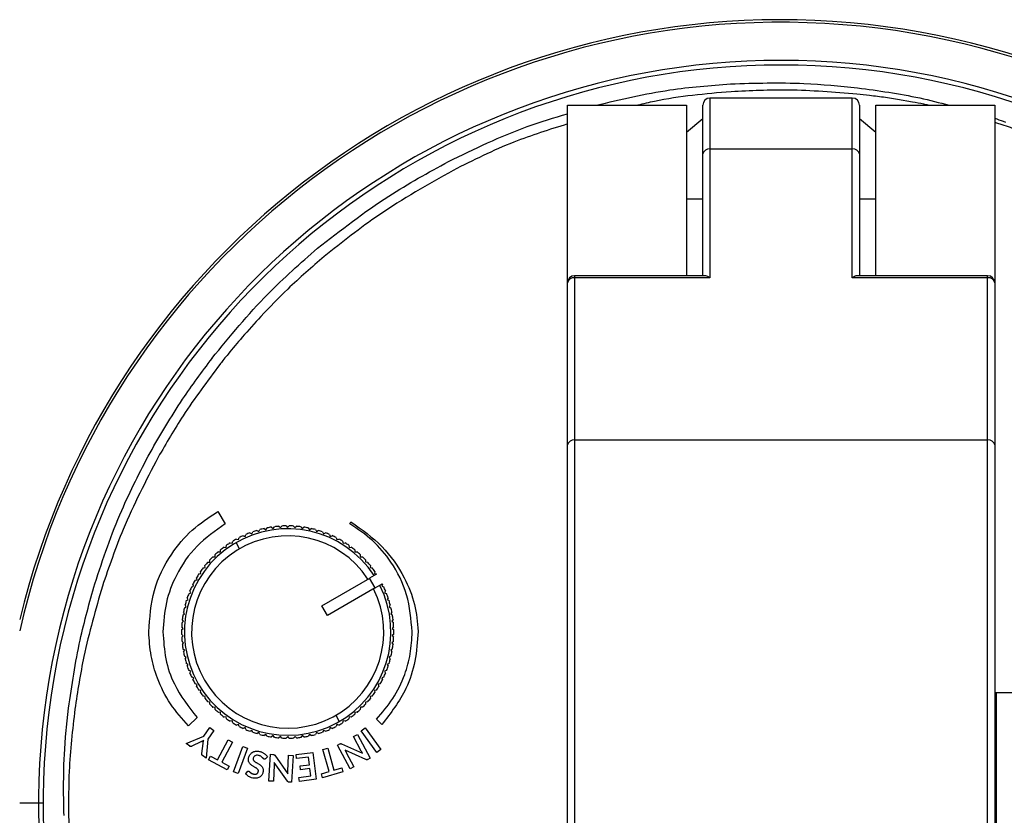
# Model space of a CAD drawing. Header units: millimetres. Extents: x -105 to 136, y 223 to 343.
# Tile 3 of 5: x 28 to 97, y 287 to 343. Entities that reach past the tile are written whole.
import ezdxf

# ---------------------------------------------------------------- set-up
doc = ezdxf.new("R2010")
doc.units = ezdxf.units.MM

msp = doc.modelspace()

# ---------------------------------------------------------------- linework, layer by layer
at = {"color": 7, "linetype": 'Continuous', "lineweight": 25}
for p, q in [((66.044, 223.928), (66.044, 336.857)), ((66.044, 336.857), (74.394, 336.857)), ((74.394, 336.857), (74.394, 324.885)), ((75.544, 324.885), (75.544, 336.857)), ((86.044, 337.357), (76.044, 337.357)), ((76.044, 337.357), (76.044, 324.737)), ((86.044, 324.737), (86.044, 337.357)), ((86.544, 336.857), (86.544, 324.885)), ((87.694, 336.857), (96.044, 336.857)), ((87.694, 324.885), (87.694, 336.857)), ((96.044, 336.857), (96.044, 223.928)), ((75.544, 335.896), (74.394, 334.945)), ((87.694, 334.945), (86.544, 335.896)), ((96.716, 335.431), (96.044, 335.646)), ((76.044, 333.786), (86.044, 333.786)), ((74.394, 330.287), (75.544, 330.287)), ((86.544, 330.287), (87.694, 330.287)), ((75.693, 324.885), (66.544, 324.885)), ((66.544, 324.885), (66.544, 228.291)), ((76.044, 324.737), (66.544, 324.737)), ((95.544, 324.737), (86.044, 324.737)), ((95.544, 324.885), (86.396, 324.885)), ((95.544, 228.291), (95.544, 324.885)), ((44.511, 322.031), (44.513, 322.029)), ((41.086, 319.08), (41.075, 319.088)), ((42.206, 319.382), (42.137, 319.297)), ((42.209, 319.385), (42.206, 319.382)), ((41.629, 318.656), (41.628, 318.657)), ((66.544, 313.36), (95.544, 313.36)), ((41.487, 308.333), (41.502, 308.341)), ((41.502, 308.341), (42.008, 307.467)), ((44.241, 307.009), (44.37, 306.937)), ((44.37, 306.937), (44.441, 307.067)), ((44.743, 307.142), (44.867, 307.062)), ((44.867, 307.062), (44.948, 307.185)), ((45.254, 307.24), (45.372, 307.151)), ((45.372, 307.151), (45.461, 307.269)), ((45.77, 307.301), (45.882, 307.204)), ((45.882, 307.204), (45.979, 307.316)), ((46.29, 307.327), (46.394, 307.222)), ((46.394, 307.222), (46.499, 307.327)), ((46.81, 307.316), (46.907, 307.205)), ((46.907, 307.205), (47.018, 307.302)), ((47.327, 307.269), (47.416, 307.151)), ((47.416, 307.151), (47.534, 307.24)), ((47.841, 307.186), (47.921, 307.062)), ((47.921, 307.062), (48.045, 307.143)), ((48.347, 307.067), (48.419, 306.938)), ((48.419, 306.938), (48.548, 307.01)), ((50.761, 307.471), (50.837, 307.604)), ((42.805, 306.405), (42.946, 306.362)), ((42.946, 306.362), (42.989, 306.503)), ((43.269, 306.64), (43.407, 306.587)), ((43.407, 306.587), (43.46, 306.725)), ((43.748, 306.841), (43.882, 306.779)), ((43.882, 306.779), (43.945, 306.913)), ((48.844, 306.914), (48.906, 306.78)), ((48.906, 306.78), (49.04, 306.842)), ((49.329, 306.726), (49.382, 306.588)), ((49.382, 306.588), (49.52, 306.641)), ((49.799, 306.505), (49.843, 306.363)), ((49.843, 306.363), (49.984, 306.407)), ((41.673, 305.503), (41.686, 305.65)), ((41.931, 305.842), (42.077, 305.819)), ((42.077, 305.819), (42.1, 305.965)), ((42.358, 306.139), (42.502, 306.105)), ((42.502, 306.105), (42.536, 306.249)), ((43.02, 305.722), (42.769, 306.155)), ((50.253, 306.251), (50.287, 306.107)), ((50.287, 306.107), (50.431, 306.14)), ((50.689, 305.966), (50.712, 305.821)), ((50.712, 305.821), (50.858, 305.844)), ((51.103, 305.652), (51.116, 305.505)), ((40.937, 304.791), (40.929, 304.938)), ((41.145, 305.162), (41.293, 305.16)), ((41.293, 305.16), (41.295, 305.308)), ((41.526, 305.516), (41.673, 305.503)), ((51.116, 305.505), (51.263, 305.518)), ((51.494, 305.31), (51.497, 305.162)), ((51.497, 305.162), (51.645, 305.165)), ((51.861, 304.941), (51.853, 304.793)), ((40.46, 304.38), (40.607, 304.398)), ((40.607, 304.398), (40.589, 304.545)), ((40.789, 304.783), (40.937, 304.791)), ((51.853, 304.793), (52.001, 304.786)), ((52.201, 304.547), (52.183, 304.401)), ((52.183, 304.401), (52.329, 304.383)), ((39.892, 303.51), (40.034, 303.549)), ((40.034, 303.549), (39.996, 303.691)), ((40.161, 303.955), (40.306, 303.983)), ((40.306, 303.983), (40.278, 304.128)), ((48.794, 301.724), (52.161, 303.669)), ((52.638, 303.945), (52.147, 303.661)), ((52.547, 302.969), (52.147, 303.661)), ((52.161, 303.669), (52.161, 303.669)), ((52.512, 304.131), (52.484, 303.986)), ((52.484, 303.986), (52.629, 303.958)), ((52.638, 303.945), (52.629, 303.958)), ((39.654, 303.048), (39.794, 303.096)), ((39.794, 303.096), (39.746, 303.236)), ((52.547, 302.969), (49.194, 301.032)), ((52.547, 302.968), (53.038, 303.252)), ((53.045, 303.238), (52.997, 303.099)), ((52.997, 303.099), (53.136, 303.051)), ((53.045, 303.238), (53.038, 303.252)), ((39.278, 302.079), (39.41, 302.146)), ((39.41, 302.146), (39.343, 302.277)), ((39.449, 302.57), (39.585, 302.627)), ((39.585, 302.627), (39.527, 302.763)), ((53.263, 302.766), (53.205, 302.63)), ((53.205, 302.63), (53.341, 302.573)), ((53.448, 302.28), (53.381, 302.149)), ((53.381, 302.149), (53.512, 302.082)), ((39.142, 301.577), (39.269, 301.653)), ((39.269, 301.653), (39.193, 301.779)), ((49.194, 301.032), (48.794, 301.724)), ((53.598, 301.783), (53.522, 301.656)), ((53.522, 301.656), (53.649, 301.58)), ((39.091, 300.644), (38.998, 300.758)), ((39.041, 301.067), (39.162, 301.151)), ((39.162, 301.151), (39.078, 301.272)), ((53.713, 301.276), (53.629, 301.155)), ((53.629, 301.155), (53.75, 301.07)), ((53.793, 300.762), (53.7, 300.647)), ((38.947, 300.031), (39.055, 300.132)), ((39.055, 300.132), (38.955, 300.24)), ((38.976, 300.551), (39.091, 300.644)), ((53.7, 300.647), (53.815, 300.554)), ((53.837, 300.244), (53.736, 300.136)), ((53.736, 300.136), (53.844, 300.035)), ((39.056, 299.62), (38.948, 299.72)), ((38.955, 299.512), (39.056, 299.62)), ((53.844, 299.724), (53.736, 299.623)), ((53.736, 299.623), (53.837, 299.515)), ((39.091, 299.108), (38.977, 299.201)), ((38.999, 298.993), (39.091, 299.108)), ((39.163, 298.601), (39.042, 298.685)), ((53.75, 298.689), (53.629, 298.604)), ((53.815, 299.204), (53.701, 299.111)), ((53.701, 299.111), (53.794, 298.997)), ((39.078, 298.479), (39.163, 298.601)), ((39.27, 298.099), (39.143, 298.175)), ((39.194, 297.972), (39.27, 298.099)), ((53.649, 298.178), (53.523, 298.102)), ((53.523, 298.102), (53.599, 297.976)), ((53.629, 298.604), (53.714, 298.483)), ((39.411, 297.606), (39.279, 297.673)), ((39.344, 297.475), (39.411, 297.606)), ((53.513, 297.677), (53.382, 297.609)), ((53.382, 297.609), (53.449, 297.478)), ((39.586, 297.125), (39.45, 297.182)), ((39.529, 296.989), (39.586, 297.125)), ((39.795, 296.656), (39.655, 296.704)), ((39.747, 296.517), (39.795, 296.656)), ((53.138, 296.707), (52.998, 296.659)), ((52.998, 296.659), (53.046, 296.52)), ((53.342, 297.185), (53.206, 297.128)), ((53.206, 297.128), (53.264, 296.992)), ((40.036, 296.204), (39.893, 296.242)), ((39.998, 296.061), (40.036, 296.204)), ((52.9, 296.245), (52.757, 296.207)), ((52.757, 296.207), (52.796, 296.064)), ((40.308, 295.769), (40.163, 295.797)), ((40.279, 295.624), (40.308, 295.769)), ((40.609, 295.354), (40.462, 295.372)), ((40.591, 295.208), (40.609, 295.354)), ((52.331, 295.375), (52.185, 295.357)), ((52.185, 295.357), (52.203, 295.21)), ((52.631, 295.8), (52.486, 295.772)), ((52.486, 295.772), (52.514, 295.627)), ((96.144, 295.607), (96.044, 295.6)), ((103.444, 295.607), (96.144, 295.607)), ((96.144, 295.607), (96.144, 280.107)), ((40.939, 294.962), (40.791, 294.969)), ((40.931, 294.814), (40.939, 294.962)), ((41.295, 294.593), (41.147, 294.59)), ((41.298, 294.445), (41.295, 294.593)), ((51.499, 294.595), (51.497, 294.448)), ((51.647, 294.593), (51.499, 294.595)), ((52.003, 294.972), (51.855, 294.964)), ((51.855, 294.964), (51.863, 294.817)), ((40.038, 293.871), (39.432, 293.294)), ((41.676, 294.25), (41.529, 294.237)), ((41.689, 294.103), (41.676, 294.25)), ((42.08, 293.935), (41.934, 293.911)), ((42.103, 293.789), (42.08, 293.935)), ((49.772, 294.033), (50.022, 293.6)), ((50.714, 293.936), (50.691, 293.791)), ((50.86, 293.913), (50.714, 293.936)), ((51.118, 294.252), (51.105, 294.105)), ((51.265, 294.239), (51.118, 294.252)), ((40.499, 292.572), (40.93, 293.166)), ((40.93, 293.166), (41.214, 292.959)), ((42.505, 293.648), (42.361, 293.615)), ((42.538, 293.504), (42.505, 293.648)), ((42.949, 293.392), (42.808, 293.348)), ((42.992, 293.25), (42.949, 293.392)), ((43.41, 293.167), (43.272, 293.114)), ((43.463, 293.029), (43.41, 293.167)), ((49.385, 293.168), (49.332, 293.03)), ((49.523, 293.115), (49.385, 293.168)), ((49.845, 293.393), (49.802, 293.252)), ((49.987, 293.35), (49.845, 293.393)), ((50.289, 293.65), (50.256, 293.506)), ((50.433, 293.616), (50.289, 293.65)), ((51.553, 292.946), (51.839, 293.153)), ((51.839, 293.153), (52.948, 291.626)), ((52.999, 293.38), (52.622, 293.753)), ((39.265, 292.042), (40.499, 292.572)), ((41.214, 292.959), (40.783, 292.366)), ((43.885, 292.975), (43.751, 292.913)), ((43.948, 292.841), (43.885, 292.975)), ((44.373, 292.817), (44.244, 292.745)), ((44.445, 292.688), (44.373, 292.817)), ((44.87, 292.693), (44.746, 292.612)), ((44.951, 292.569), (44.87, 292.693)), ((45.375, 292.604), (45.257, 292.515)), ((45.464, 292.486), (45.375, 292.604)), ((45.885, 292.551), (45.774, 292.454)), ((45.982, 292.439), (45.885, 292.551)), ((46.397, 292.533), (46.293, 292.428)), ((46.502, 292.428), (46.397, 292.533)), ((46.91, 292.551), (46.813, 292.439)), ((47.021, 292.454), (46.91, 292.551)), ((47.42, 292.604), (47.331, 292.486)), ((47.538, 292.516), (47.42, 292.604)), ((47.925, 292.694), (47.844, 292.57)), ((48.048, 292.613), (47.925, 292.694)), ((48.422, 292.818), (48.35, 292.688)), ((48.551, 292.746), (48.422, 292.818)), ((48.909, 292.976), (48.847, 292.842)), ((49.043, 292.914), (48.909, 292.976)), ((51.022, 292.54), (51.295, 292.685)), ((51.566, 291.516), (51.022, 292.54)), ((51.295, 292.685), (52.181, 291.018)), ((52.663, 291.419), (51.553, 292.946)), ((39.517, 291.86), (39.265, 292.042)), ((40.305, 292.163), (39.657, 291.855)), ((40.362, 291.342), (40.453, 292.056)), ((40.783, 292.366), (40.662, 291.028)), ((41.466, 290.899), (42.217, 292.311)), ((42.527, 292.146), (41.776, 290.735)), ((42.217, 292.311), (42.527, 292.146)), ((42.597, 290.069), (43.243, 291.842)), ((43.243, 291.842), (43.574, 291.722)), ((49.889, 291.937), (50.049, 292.022)), ((50.775, 290.271), (49.889, 291.937)), ((50.186, 292.027), (51.647, 291.38)), ((40.662, 291.028), (40.411, 291.21)), ((40.829, 290.911), (40.965, 291.166)), ((40.965, 291.166), (41.466, 290.899)), ((43.574, 291.722), (42.928, 289.948)), ((44.97, 291.128), (44.836, 290.984)), ((45.084, 289.417), (45.183, 291.302)), ((45.183, 291.302), (45.364, 291.292)), ((45.484, 291.226), (46.403, 289.919)), ((46.404, 290.077), (46.465, 291.235)), ((46.465, 291.235), (46.773, 291.218)), ((46.773, 291.218), (46.675, 289.334)), ((46.991, 291.27), (48.173, 291.415)), ((47.025, 290.991), (46.991, 291.27)), ((47.856, 291.093), (47.025, 290.991)), ((47.921, 290.564), (47.856, 291.093)), ((48.173, 291.415), (48.403, 289.542)), ((48.867, 291.621), (49.204, 291.718)), ((49.308, 290.084), (48.867, 291.621)), ((49.204, 291.718), (49.645, 290.181)), ((51.888, 290.926), (50.421, 291.576)), ((50.509, 291.429), (51.048, 290.416)), ((52.948, 291.626), (52.663, 291.419)), ((42.145, 290.212), (40.829, 290.911)), ((41.776, 290.735), (42.28, 290.467)), ((42.28, 290.467), (42.145, 290.212)), ((45.453, 290.547), (45.393, 289.401)), ((46.377, 289.405), (45.453, 290.718)), ((47.267, 290.483), (47.921, 290.564)), ((47.299, 290.215), (47.267, 290.483)), ((51.048, 290.416), (50.775, 290.271)), ((52.181, 291.018), (52.019, 290.932)), ((42.928, 289.948), (42.597, 290.069)), ((43.448, 289.935), (43.567, 290.08)), ((47.187, 289.674), (48.018, 289.776)), ((47.954, 290.295), (47.299, 290.215)), ((48.018, 289.776), (47.954, 290.295)), ((48.762, 289.928), (49.308, 290.084)), ((48.841, 289.65), (48.762, 289.928)), ((50.273, 290.061), (48.841, 289.65)), ((49.645, 290.181), (50.194, 290.338)), ((50.194, 290.338), (50.273, 290.061)), ((45.393, 289.401), (45.084, 289.417)), ((46.675, 289.334), (46.491, 289.343)), ((47.221, 289.397), (47.187, 289.674)), ((48.403, 289.542), (47.221, 289.397)), ((29.226, 287.857), (27.578, 287.857))]:
    msp.add_line(p, q, dxfattribs=at)
at = {"color": 7, "linetype": 'Continuous', "lineweight": 25, "flags": 128}
for points in [[(90.262, 337.072), (89.213, 337.252), (88.368, 337.397)], [(30.8, 292.523), (30.917, 293.634), (31.011, 294.526)], [(30.687, 290.581), (30.75, 291.657), (30.8, 292.523)]]:
    msp.add_lwpolyline(points, dxfattribs=at)
at = {"color": 7, "linetype": 'Continuous', "lineweight": 25}
for centre, radius, start, end in [((81.044, 287.857), 55, 285.82662, 166.43614), ((81.044, 287.857), 54.821, 285.87954, 167.23285), ((81.044, 287.857), 52.139, 286.71973, 253.28027), ((81.044, 287.857), 51.818, 286.8265, 253.1735), ((76.044, 336.857), 0.5, 90, 180), ((86.044, 336.857), 0.5, 360, 90), ((75.981, 333.345), 0.446, 81.83606, 168.33699), ((86.107, 333.345), 0.446, 11.66301, 98.16394), ((66.544, 324.385), 0.5, 90, 180), ((66.481, 324.295), 0.446, 81.83606, 168.33699), ((95.544, 324.385), 0.5, 0, 90), ((95.607, 324.295), 0.446, 11.66301, 98.16394), ((66.481, 312.919), 0.446, 81.83606, 168.33699), ((95.607, 312.919), 0.446, 11.66301, 98.16394), ((46.396, 299.878), 7.25, 33.17137, 26.84587), ((46.396, 299.878), 7.45, 106.8162, 109.20933), ((46.396, 299.878), 7.45, 102.8162, 105.20933), ((46.396, 299.878), 7.45, 98.8162, 101.20933), ((46.396, 299.878), 7.45, 94.8162, 97.20933), ((46.396, 299.878), 7.45, 90.8162, 93.20933), ((46.396, 299.878), 7.45, 86.8162, 89.20933), ((46.396, 299.878), 7.45, 82.8162, 85.20933), ((46.396, 299.878), 7.45, 78.8162, 81.20933), ((46.396, 299.878), 7.45, 74.8162, 77.20933), ((46.396, 299.878), 7.45, 70.8162, 73.20933), ((46.396, 299.878), 6.75, 33.41006, 26.61547), ((46.396, 299.878), 7.45, 118.8162, 121.20933), ((46.396, 299.878), 7.45, 114.8162, 117.20933), ((46.396, 299.878), 7.45, 110.8162, 113.20933), ((46.396, 299.878), 7.45, 66.8162, 69.20933), ((46.396, 299.878), 7.45, 62.8162, 65.20933), ((46.396, 299.878), 7.45, 58.8162, 61.20933), ((46.396, 299.878), 7.45, 126.8162, 129.20933), ((46.396, 299.878), 7.45, 122.8162, 125.20933), ((46.396, 299.878), 7.45, 54.8162, 57.20933), ((46.396, 299.878), 7.45, 50.8162, 53.20933), ((46.396, 299.878), 7.45, 134.8162, 137.20933), ((46.396, 299.878), 7.45, 130.8162, 133.20933), ((46.396, 299.878), 7.45, 46.8162, 49.20933), ((46.396, 299.878), 7.45, 42.8162, 45.20933), ((46.396, 299.878), 7.45, 142.8162, 145.20933), ((46.396, 299.878), 7.45, 138.8162, 141.20933), ((46.396, 299.878), 7.45, 38.8162, 41.20933), ((46.396, 299.878), 7.45, 34.8162, 37.20933), ((46.396, 299.878), 7.45, 146.8162, 149.20933), ((46.396, 299.878), 7.45, 154.8162, 157.20933), ((46.396, 299.878), 7.45, 150.8162, 153.20933), ((46.396, 299.878), 7.45, 22.8162, 25.20933), ((46.396, 299.878), 7.45, 158.8162, 161.20933), ((46.396, 299.878), 7.45, 18.8162, 21.20933), ((46.396, 299.878), 7.45, 166.8162, 169.20933), ((46.396, 299.878), 7.45, 162.8162, 165.20933), ((46.396, 299.878), 7.45, 14.8162, 17.20933), ((46.396, 299.878), 7.45, 10.8162, 13.20933), ((46.396, 299.878), 7.45, 170.8162, 173.20933), ((46.396, 299.878), 7.45, 6.8162, 9.20933), ((46.396, 299.878), 7.45, 174.8162, 177.20933), ((46.396, 299.878), 7.45, 2.8162, 5.20933), ((46.396, 299.878), 7.45, 178.8162, 181.20933), ((46.396, 299.878), 7.45, 182.8162, 185.20933), ((46.396, 299.878), 7.45, 354.8162, 357.20933), ((46.396, 299.878), 7.45, 358.8162, 1.20933), ((46.396, 299.878), 7.45, 186.8162, 189.20933), ((46.396, 299.878), 7.45, 350.8162, 353.20933), ((46.396, 299.878), 7.45, 190.8162, 193.20933), ((46.396, 299.878), 7.45, 346.8162, 349.20933), ((46.396, 299.878), 7.45, 194.8162, 197.20933), ((46.396, 299.878), 7.45, 198.8162, 201.20933), ((46.396, 299.878), 7.45, 338.8162, 341.20933), ((46.396, 299.878), 7.45, 342.8162, 345.20933), ((46.396, 299.878), 7.45, 202.8162, 205.20933), ((46.396, 299.878), 7.45, 334.8162, 337.20933), ((46.396, 299.878), 7.45, 206.8162, 209.20933), ((46.396, 299.878), 7.45, 210.8162, 213.20933), ((46.396, 299.878), 7.45, 326.8162, 329.20933), ((46.396, 299.878), 7.45, 330.8162, 333.20933), ((46.396, 299.878), 7.45, 214.8162, 217.20933), ((46.396, 299.878), 7.45, 322.8162, 325.20933), ((46.396, 299.878), 7.45, 218.8162, 221.20933), ((46.396, 299.878), 7.45, 222.8162, 225.20933), ((46.396, 299.878), 7.45, 314.8162, 317.20933), ((46.396, 299.878), 7.45, 318.8162, 321.20933), ((46.396, 299.878), 7.45, 226.8162, 229.20933), ((46.396, 299.878), 7.45, 230.8162, 233.20933), ((46.396, 299.878), 7.45, 306.8162, 309.20933), ((46.396, 299.878), 7.45, 310.8162, 313.20933), ((46.396, 299.878), 7.45, 234.8162, 237.20933), ((46.396, 299.878), 7.45, 238.8162, 241.20933), ((46.396, 299.878), 7.45, 242.8162, 245.20933), ((46.396, 299.878), 7.45, 294.8162, 297.20933), ((46.396, 299.878), 7.45, 298.8162, 301.20933), ((46.396, 299.878), 7.45, 302.8162, 305.20933), ((46.396, 299.878), 7.45, 246.8162, 249.20933), ((46.396, 299.878), 7.45, 250.8162, 253.20933), ((46.396, 299.878), 7.45, 254.8162, 257.20933), ((46.396, 299.878), 7.45, 258.8162, 261.20933), ((46.396, 299.878), 7.45, 262.8162, 265.20933), ((46.396, 299.878), 7.45, 274.8162, 277.20933), ((46.396, 299.878), 7.45, 278.8162, 281.20933), ((46.396, 299.878), 7.45, 282.8162, 285.20933), ((46.396, 299.878), 7.45, 286.8162, 289.20933), ((46.396, 299.878), 7.45, 290.8162, 293.20933), ((46.396, 299.878), 7.45, 266.8162, 269.20933), ((46.396, 299.878), 7.45, 270.8162, 273.20933)]:
    msp.add_arc(centre, radius, start, end, dxfattribs=at)
for points, knots in [([(68.071, 336.857), (69.783, 337.261), (72.888, 337.995), (76.068, 338.244), (77.495, 338.355)], [0, 0, 0, 0, 0.551276, 1, 1, 1, 1]), ([(77.495, 338.355), (79.215, 338.406), (82.194, 338.494), (85.157, 338.199), (86.41, 338.075)], [0, 0, 0, 0, 0.577482, 1, 1, 1, 1]), ([(77.534, 337.802), (75.728, 337.647), (73.518, 337.458), (71.365, 336.95), (70.972, 336.857)], [0, 0, 0, 0, 0.8174132, 1, 1, 1, 1]), ([(86.371, 337.633), (84.772, 337.764), (81.829, 338.007), (78.881, 337.866), (77.534, 337.802)], [0, 0, 0, 0, 0.543388, 1, 1, 1, 1]), ([(88.368, 337.397), (87.999, 337.442), (87.334, 337.525), (86.668, 337.599), (86.371, 337.633)], [0, 0, 0, 0, 0.554584, 1, 1, 1, 1]), ([(86.41, 338.075), (87.872, 337.874), (90.041, 337.576), (92.16, 337.034), (92.851, 336.857)], [0, 0, 0, 0, 0.674017, 1, 1, 1, 1]), ([(91.375, 336.857), (91.271, 336.881), (90.903, 336.966), (90.53, 337.028), (90.262, 337.072)], [0, 0, 0, 0, 0.281562, 1, 1, 1, 1]), ([(57.686, 332.899), (59.505, 333.785), (62.217, 335.107), (65.101, 335.974), (66.05, 336.259)], [0, 0, 0, 0, 0.670948, 1, 1, 1, 1]), ([(66.044, 335.54), (64.776, 335.144), (62.009, 334.279), (59.414, 332.982), (58.009, 332.279)], [0, 0, 0, 0, 0.458051, 1, 1, 1, 1]), ([(96.044, 335.932), (96.09, 335.918), (96.344, 335.84), (96.592, 335.748), (96.796, 335.673)], [0, 0, 0, 0, 0.181772, 1, 1, 1, 1]), ([(99.21, 334.541), (98.765, 334.705), (97.938, 335.011), (97.103, 335.298), (96.716, 335.431)], [0, 0, 0, 0, 0.537015, 1, 1, 1, 1]), ([(48.483, 326.809), (50.12, 328.084), (53.033, 330.351), (56.269, 332.123), (57.686, 332.899)], [0, 0, 0, 0, 0.56203, 1, 1, 1, 1]), ([(58.009, 332.279), (56.238, 331.284), (53.066, 329.501), (50.221, 327.236), (48.964, 326.235)], [0, 0, 0, 0, 0.558074, 1, 1, 1, 1]), ([(41.075, 319.088), (42.342, 320.632), (44.612, 323.4), (47.297, 325.764), (48.483, 326.809)], [0, 0, 0, 0, 0.557986, 1, 1, 1, 1]), ([(48.964, 326.235), (48.095, 325.487), (46.547, 324.154), (45.132, 322.679), (44.511, 322.031)], [0, 0, 0, 0, 0.560762, 1, 1, 1, 1]), ([(76.044, 324.737), (75.973, 324.783), (75.847, 324.866), (75.74, 324.874), (75.693, 324.877)], [0, 0, 0, 0, 0.558869, 1, 1, 1, 1]), ([(86.396, 324.88), (86.384, 324.881), (86.33, 324.888), (86.207, 324.84), (86.098, 324.771), (86.044, 324.737)], [0, 0, 0, 0, 0.119597, 0.564597, 1, 1, 1, 1]), ([(44.513, 322.029), (44.07, 321.545), (43.28, 320.683), (42.536, 319.781), (42.209, 319.385)], [0, 0, 0, 0, 0.561234, 1, 1, 1, 1]), ([(36.731, 312.46), (37.467, 313.73), (38.794, 316.02), (40.38, 318.137), (41.086, 319.08)], [0, 0, 0, 0, 0.554952, 1, 1, 1, 1]), ([(42.137, 319.297), (42.042, 319.178), (41.871, 318.965), (41.703, 318.75), (41.629, 318.656)], [0, 0, 0, 0, 0.560285, 1, 1, 1, 1]), ([(41.628, 318.657), (40.743, 317.476), (39.178, 315.385), (37.87, 313.126), (37.3, 312.144)], [0, 0, 0, 0, 0.565006, 1, 1, 1, 1]), ([(32.855, 303.265), (33.436, 305.004), (34.492, 308.169), (36.035, 311.127), (36.731, 312.46)], [0, 0, 0, 0, 0.549174, 1, 1, 1, 1]), ([(37.3, 312.144), (36.432, 310.475), (34.911, 307.551), (33.845, 304.434), (33.387, 303.096)], [0, 0, 0, 0, 0.570684, 1, 1, 1, 1]), ([(36.642, 299.891), (36.712, 300.873), (36.848, 302.804), (38.055, 305.231), (39.622, 307.108), (40.864, 307.923), (41.487, 308.333)], [0, 0, 0, 0, 0.287608, 0.564809, 0.781348, 1, 1, 1, 1]), ([(42.008, 307.467), (41.315, 306.984), (39.927, 306.018), (38.581, 304.036), (37.777, 301.957), (37.685, 300.587), (37.638, 299.891)], [0, 0, 0, 0, 0.275501, 0.55142, 0.772067, 1, 1, 1, 1]), ([(55.137, 299.891), (55.062, 300.773), (54.913, 302.507), (53.815, 304.68), (52.415, 306.364), (51.312, 307.101), (50.761, 307.471)], [0, 0, 0, 0, 0.28823, 0.566553, 0.783113, 1, 1, 1, 1]), ([(50.837, 307.604), (51.601, 307.068), (53.105, 306.014), (54.536, 303.92), (55.395, 301.866), (55.5, 300.558), (55.551, 299.924)], [0, 0, 0, 0, 0.29615, 0.582783, 0.797674, 1, 1, 1, 1]), ([(31.011, 294.526), (31.246, 296.13), (31.677, 299.083), (32.486, 301.954), (32.855, 303.265)], [0, 0, 0, 0, 0.5433432, 1, 1, 1, 1]), ([(33.387, 303.096), (32.913, 301.46), (32.092, 298.625), (31.644, 295.708), (31.454, 294.474)], [0, 0, 0, 0, 0.576725, 1, 1, 1, 1]), ([(39.432, 293.294), (38.986, 293.792), (38.089, 294.794), (37.252, 296.503), (36.749, 298.221), (36.678, 299.328), (36.642, 299.891)], [0, 0, 0, 0, 0.272157, 0.547838, 0.76999, 1, 1, 1, 1]), ([(37.638, 299.891), (37.679, 299.253), (37.76, 297.997), (38.472, 295.869), (39.447, 294.625), (40.038, 293.871)], [0, 0, 0, 0, 0.288965, 0.569025, 1, 1, 1, 1]), ([(52.622, 293.753), (53.032, 294.222), (53.854, 295.166), (54.613, 296.762), (55.061, 298.354), (55.112, 299.374), (55.137, 299.891)], [0, 0, 0, 0, 0.273984, 0.550569, 0.772143, 1, 1, 1, 1]), ([(55.551, 299.924), (55.505, 299.225), (55.415, 297.855), (54.674, 295.541), (53.63, 294.193), (52.999, 293.38)], [0, 0, 0, 0, 0.292544, 0.573129, 1, 1, 1, 1]), ([(31.454, 294.474), (31.288, 293.022), (31.005, 290.542), (31.011, 288.048), (31.013, 287.014)], [0, 0, 0, 0, 0.585536, 1, 1, 1, 1]), ([(39.591, 291.837), (39.576, 291.837), (39.549, 291.838), (39.527, 291.853), (39.517, 291.86)], [0, 0, 0, 0, 0.536926, 1, 1, 1, 1]), ([(39.657, 291.855), (39.645, 291.85), (39.624, 291.841), (39.601, 291.838), (39.591, 291.837)], [0, 0, 0, 0, 0.53822, 1, 1, 1, 1]), ([(40.408, 292.218), (40.39, 292.207), (40.356, 292.188), (40.321, 292.171), (40.305, 292.163)], [0, 0, 0, 0, 0.543372, 1, 1, 1, 1]), ([(40.499, 292.276), (40.482, 292.265), (40.453, 292.244), (40.422, 292.226), (40.408, 292.218)], [0, 0, 0, 0, 0.554933, 1, 1, 1, 1]), ([(40.453, 292.056), (40.456, 292.078), (40.462, 292.117), (40.47, 292.156), (40.473, 292.172)], [0, 0, 0, 0, 0.578085, 1, 1, 1, 1]), ([(40.473, 292.172), (40.478, 292.192), (40.485, 292.227), (40.495, 292.261), (40.499, 292.276)], [0, 0, 0, 0, 0.567769, 1, 1, 1, 1]), ([(50.049, 292.022), (50.062, 292.029), (50.083, 292.039), (50.107, 292.042), (50.116, 292.043)], [0, 0, 0, 0, 0.599967, 1, 1, 1, 1]), ([(50.116, 292.043), (50.129, 292.043), (50.153, 292.041), (50.175, 292.032), (50.186, 292.027)], [0, 0, 0, 0, 0.515144, 1, 1, 1, 1]), ([(40.366, 291.27), (40.363, 291.283), (40.359, 291.307), (40.361, 291.331), (40.362, 291.342)], [0, 0, 0, 0, 0.546247, 1, 1, 1, 1]), ([(40.411, 291.21), (40.399, 291.22), (40.379, 291.236), (40.369, 291.261), (40.366, 291.27)], [0, 0, 0, 0, 0.594568, 1, 1, 1, 1]), ([(43.647, 291.037), (43.659, 291.082), (43.68, 291.161), (43.722, 291.231), (43.74, 291.262)], [0, 0, 0, 0, 0.567671, 1, 1, 1, 1]), ([(43.74, 291.262), (43.766, 291.297), (43.813, 291.36), (43.877, 291.405), (43.905, 291.425)], [0, 0, 0, 0, 0.561146, 1, 1, 1, 1]), ([(43.905, 291.425), (43.945, 291.447), (44.017, 291.486), (44.097, 291.503), (44.134, 291.51)], [0, 0, 0, 0, 0.546842, 1, 1, 1, 1]), ([(44.104, 291.199), (44.087, 291.188), (44.053, 291.166), (44.006, 291.105), (43.99, 291.051), (43.981, 291.016)], [0, 0, 0, 0, 0.263639, 0.531004, 1, 1, 1, 1]), ([(44.346, 291.221), (44.295, 291.229), (44.212, 291.242), (44.134, 291.211), (44.104, 291.199)], [0, 0, 0, 0, 0.601228, 1, 1, 1, 1]), ([(44.134, 291.51), (44.184, 291.515), (44.279, 291.524), (44.372, 291.507), (44.415, 291.499)], [0, 0, 0, 0, 0.536404, 1, 1, 1, 1]), ([(44.504, 291.159), (44.478, 291.174), (44.427, 291.201), (44.372, 291.214), (44.346, 291.221)], [0, 0, 0, 0, 0.525631, 1, 1, 1, 1]), ([(44.415, 291.499), (44.448, 291.491), (44.506, 291.477), (44.561, 291.455), (44.585, 291.445)], [0, 0, 0, 0, 0.561436, 1, 1, 1, 1]), ([(44.61, 291.076), (44.592, 291.092), (44.559, 291.123), (44.521, 291.148), (44.504, 291.159)], [0, 0, 0, 0, 0.534211, 1, 1, 1, 1]), ([(44.585, 291.445), (44.615, 291.431), (44.668, 291.407), (44.718, 291.375), (44.739, 291.361)], [0, 0, 0, 0, 0.5636018, 1, 1, 1, 1]), ([(44.686, 290.999), (44.673, 291.013), (44.648, 291.039), (44.622, 291.064), (44.61, 291.076)], [0, 0, 0, 0, 0.526454, 1, 1, 1, 1]), ([(44.739, 291.361), (44.765, 291.342), (44.811, 291.31), (44.852, 291.27), (44.869, 291.253)], [0, 0, 0, 0, 0.5647292, 1, 1, 1, 1]), ([(44.869, 291.253), (44.89, 291.231), (44.927, 291.192), (44.957, 291.147), (44.97, 291.128)], [0, 0, 0, 0, 0.56755, 1, 1, 1, 1]), ([(45.364, 291.292), (45.379, 291.291), (45.402, 291.289), (45.424, 291.28), (45.433, 291.276)], [0, 0, 0, 0, 0.600311, 1, 1, 1, 1]), ([(45.433, 291.276), (45.443, 291.269), (45.463, 291.255), (45.477, 291.235), (45.484, 291.226)], [0, 0, 0, 0, 0.514872, 1, 1, 1, 1]), ([(50.421, 291.576), (50.431, 291.562), (50.447, 291.537), (50.463, 291.511), (50.469, 291.5)], [0, 0, 0, 0, 0.566289, 1, 1, 1, 1]), ([(50.469, 291.5), (50.477, 291.486), (50.491, 291.463), (50.504, 291.439), (50.509, 291.429)], [0, 0, 0, 0, 0.578365, 1, 1, 1, 1]), ([(51.603, 291.451), (51.595, 291.463), (51.583, 291.485), (51.571, 291.507), (51.566, 291.516)], [0, 0, 0, 0, 0.582952, 1, 1, 1, 1]), ([(51.647, 291.38), (51.639, 291.393), (51.623, 291.417), (51.609, 291.44), (51.603, 291.451)], [0, 0, 0, 0, 0.562446, 1, 1, 1, 1]), ([(30.694, 287.009), (30.677, 287.658), (30.647, 288.849), (30.675, 290.04), (30.687, 290.581)], [0, 0, 0, 0, 0.545703, 1, 1, 1, 1]), ([(43.642, 290.834), (43.637, 290.869), (43.629, 290.937), (43.641, 291.005), (43.647, 291.037)], [0, 0, 0, 0, 0.525607, 1, 1, 1, 1]), ([(43.71, 290.677), (43.693, 290.704), (43.663, 290.753), (43.648, 290.809), (43.642, 290.834)], [0, 0, 0, 0, 0.5496567, 1, 1, 1, 1]), ([(43.827, 290.556), (43.802, 290.576), (43.759, 290.612), (43.725, 290.657), (43.71, 290.677)], [0, 0, 0, 0, 0.563966, 1, 1, 1, 1]), ([(43.969, 290.459), (43.942, 290.476), (43.893, 290.506), (43.847, 290.541), (43.827, 290.556)], [0, 0, 0, 0, 0.559138, 1, 1, 1, 1]), ([(44.115, 290.374), (44.088, 290.389), (44.039, 290.417), (43.991, 290.446), (43.969, 290.459)], [0, 0, 0, 0, 0.554095, 1, 1, 1, 1]), ([(43.981, 291.016), (43.977, 290.991), (43.97, 290.948), (43.985, 290.907), (43.992, 290.89)], [0, 0, 0, 0, 0.587164, 1, 1, 1, 1]), ([(43.992, 290.89), (44.003, 290.87), (44.025, 290.833), (44.057, 290.805), (44.072, 290.792)], [0, 0, 0, 0, 0.540963, 1, 1, 1, 1]), ([(44.072, 290.792), (44.093, 290.776), (44.133, 290.745), (44.177, 290.721), (44.197, 290.71)], [0, 0, 0, 0, 0.539549, 1, 1, 1, 1]), ([(44.197, 290.71), (44.224, 290.696), (44.273, 290.67), (44.321, 290.642), (44.343, 290.63)], [0, 0, 0, 0, 0.554294, 1, 1, 1, 1]), ([(44.343, 290.63), (44.37, 290.613), (44.419, 290.584), (44.465, 290.55), (44.486, 290.536)], [0, 0, 0, 0, 0.557749, 1, 1, 1, 1]), ([(44.486, 290.536), (44.51, 290.515), (44.554, 290.479), (44.588, 290.433), (44.602, 290.413)], [0, 0, 0, 0, 0.561728, 1, 1, 1, 1]), ([(44.602, 290.413), (44.619, 290.385), (44.649, 290.334), (44.662, 290.275), (44.668, 290.249)], [0, 0, 0, 0, 0.5441472, 1, 1, 1, 1]), ([(44.749, 290.959), (44.737, 290.963), (44.712, 290.972), (44.694, 290.99), (44.686, 290.999)], [0, 0, 0, 0, 0.512586, 1, 1, 1, 1]), ([(44.795, 290.961), (44.787, 290.959), (44.772, 290.955), (44.756, 290.957), (44.749, 290.959)], [0, 0, 0, 0, 0.551671, 1, 1, 1, 1]), ([(44.836, 290.984), (44.829, 290.979), (44.816, 290.969), (44.802, 290.964), (44.795, 290.961)], [0, 0, 0, 0, 0.557864, 1, 1, 1, 1]), ([(45.453, 290.718), (45.454, 290.701), (45.456, 290.671), (45.455, 290.641), (45.455, 290.628)], [0, 0, 0, 0, 0.565925, 1, 1, 1, 1]), ([(45.455, 290.628), (45.455, 290.612), (45.455, 290.585), (45.454, 290.558), (45.453, 290.547)], [0, 0, 0, 0, 0.577926, 1, 1, 1, 1]), ([(51.926, 290.913), (51.919, 290.915), (51.906, 290.919), (51.894, 290.924), (51.888, 290.926)], [0, 0, 0, 0, 0.516589, 1, 1, 1, 1]), ([(51.955, 290.909), (51.949, 290.909), (51.939, 290.909), (51.93, 290.911), (51.926, 290.913)], [0, 0, 0, 0, 0.540258, 1, 1, 1, 1]), ([(51.983, 290.915), (51.978, 290.913), (51.968, 290.91), (51.959, 290.909), (51.955, 290.909)], [0, 0, 0, 0, 0.577315, 1, 1, 1, 1]), ([(52.019, 290.932), (52.012, 290.928), (52, 290.922), (51.988, 290.917), (51.983, 290.915)], [0, 0, 0, 0, 0.609314, 1, 1, 1, 1]), ([(43.652, 289.742), (43.608, 289.774), (43.53, 289.828), (43.473, 289.903), (43.448, 289.935)], [0, 0, 0, 0, 0.571622, 1, 1, 1, 1]), ([(43.567, 290.08), (43.574, 290.088), (43.585, 290.102), (43.601, 290.109), (43.607, 290.112)], [0, 0, 0, 0, 0.605592, 1, 1, 1, 1]), ([(43.607, 290.112), (43.616, 290.114), (43.631, 290.118), (43.647, 290.116), (43.654, 290.114)], [0, 0, 0, 0, 0.537958, 1, 1, 1, 1]), ([(43.943, 289.627), (43.885, 289.642), (43.783, 289.668), (43.691, 289.72), (43.652, 289.742)], [0, 0, 0, 0, 0.572944, 1, 1, 1, 1]), ([(43.654, 290.114), (43.664, 290.111), (43.684, 290.103), (43.7, 290.089), (43.707, 290.082)], [0, 0, 0, 0, 0.508952, 1, 1, 1, 1]), ([(43.707, 290.082), (43.719, 290.071), (43.741, 290.051), (43.763, 290.032), (43.773, 290.022)], [0, 0, 0, 0, 0.525409, 1, 1, 1, 1]), ([(43.773, 290.022), (43.789, 290.009), (43.818, 289.986), (43.85, 289.966), (43.865, 289.957)], [0, 0, 0, 0, 0.5335103, 1, 1, 1, 1]), ([(43.865, 289.957), (43.888, 289.945), (43.93, 289.924), (43.977, 289.913), (43.998, 289.908)], [0, 0, 0, 0, 0.527545, 1, 1, 1, 1]), ([(43.998, 289.908), (44.024, 289.903), (44.066, 289.895), (44.109, 289.897), (44.126, 289.898)], [0, 0, 0, 0, 0.591088, 1, 1, 1, 1]), ([(44.24, 290.29), (44.218, 290.307), (44.178, 290.337), (44.135, 290.362), (44.115, 290.374)], [0, 0, 0, 0, 0.538272, 1, 1, 1, 1]), ([(44.126, 289.898), (44.146, 289.901), (44.181, 289.906), (44.213, 289.921), (44.226, 289.927)], [0, 0, 0, 0, 0.579624, 1, 1, 1, 1]), ([(44.424, 289.696), (44.387, 289.676), (44.319, 289.64), (44.243, 289.624), (44.209, 289.617)], [0, 0, 0, 0, 0.543768, 1, 1, 1, 1]), ([(44.226, 289.927), (44.241, 289.937), (44.268, 289.953), (44.288, 289.978), (44.296, 289.989)], [0, 0, 0, 0, 0.5629223, 1, 1, 1, 1]), ([(44.32, 290.196), (44.308, 290.215), (44.286, 290.25), (44.255, 290.277), (44.24, 290.29)], [0, 0, 0, 0, 0.537426, 1, 1, 1, 1]), ([(44.296, 289.989), (44.305, 290.005), (44.322, 290.033), (44.33, 290.065), (44.334, 290.079)], [0, 0, 0, 0, 0.5478694, 1, 1, 1, 1]), ([(44.334, 290.079), (44.337, 290.102), (44.343, 290.143), (44.327, 290.18), (44.32, 290.196)], [0, 0, 0, 0, 0.576701, 1, 1, 1, 1]), ([(44.577, 289.841), (44.553, 289.81), (44.509, 289.754), (44.45, 289.714), (44.424, 289.696)], [0, 0, 0, 0, 0.5556857, 1, 1, 1, 1]), ([(44.659, 290.029), (44.649, 289.992), (44.631, 289.925), (44.594, 289.867), (44.577, 289.841)], [0, 0, 0, 0, 0.555631, 1, 1, 1, 1]), ([(44.668, 290.249), (44.672, 290.21), (44.68, 290.137), (44.666, 290.064), (44.659, 290.029)], [0, 0, 0, 0, 0.52145, 1, 1, 1, 1]), ([(46.402, 290.002), (46.402, 290.017), (46.402, 290.042), (46.403, 290.067), (46.404, 290.077)], [0, 0, 0, 0, 0.583373, 1, 1, 1, 1]), ([(46.403, 289.919), (46.403, 289.935), (46.402, 289.962), (46.402, 289.99), (46.402, 290.002)], [0, 0, 0, 0, 0.561831, 1, 1, 1, 1]), ([(44.209, 289.617), (44.161, 289.613), (44.072, 289.604), (43.984, 289.62), (43.943, 289.627)], [0, 0, 0, 0, 0.537375, 1, 1, 1, 1]), ([(46.401, 289.375), (46.397, 289.38), (46.388, 289.389), (46.38, 289.4), (46.377, 289.405)], [0, 0, 0, 0, 0.518014, 1, 1, 1, 1]), ([(46.424, 289.356), (46.42, 289.359), (46.411, 289.364), (46.404, 289.371), (46.401, 289.375)], [0, 0, 0, 0, 0.539617, 1, 1, 1, 1]), ([(46.452, 289.347), (46.446, 289.348), (46.437, 289.35), (46.428, 289.354), (46.424, 289.356)], [0, 0, 0, 0, 0.57815, 1, 1, 1, 1]), ([(46.491, 289.343), (46.483, 289.344), (46.47, 289.344), (46.457, 289.346), (46.452, 289.347)], [0, 0, 0, 0, 0.610384, 1, 1, 1, 1]), ([(31.013, 287.014), (31.048, 285.859), (31.107, 283.937), (31.34, 282.028), (31.433, 281.265)], [0, 0, 0, 0, 0.60036, 1, 1, 1, 1])]:
    msp.add_open_spline(points, degree=3, knots=knots, dxfattribs=at)

doc.saveas('drawing.dxf')
